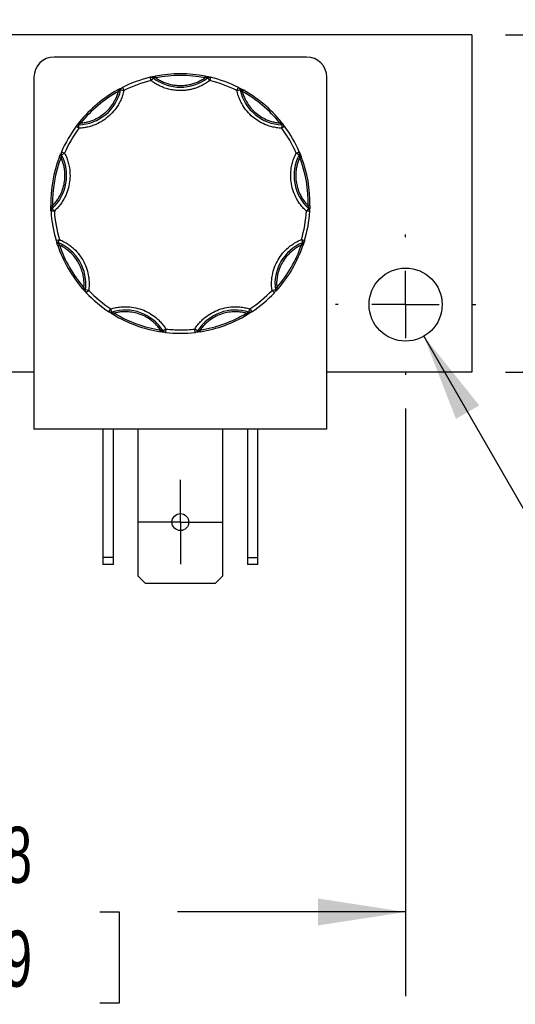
# Model space of a CAD drawing. Header units: inches. Extents: x 0.5 to 21.5, y 0.5 to 16.5.
# Tile 8 of 15: x 5.6 to 7, y 12 to 14.9. Entities that reach past the tile are written whole.
import ezdxf

# ---------------------------------------------------------------- set-up
doc = ezdxf.new("R2010")
doc.units = ezdxf.units.IN
doc.header["$LTSCALE"] = 2
doc.header["$MEASUREMENT"] = 0
doc.linetypes.add('SLD-Center', pattern=[0.75, 0.6, -0.05, 0.05, -0.05])
doc.linetypes.add('SLD-Solid', pattern=[0])
doc.layers.add('CENTER', color=40, linetype='SLD-Center')
doc.layers.add('DIMENSIONS', color=140, linetype='SLD-Solid', lineweight=25)
doc.styles.add('SLDTEXTSTYLE0', font='TXT', dxfattribs={"width": 0.7})
doc.dimstyles.new('SLDDIMSTYLE1', dxfattribs={"dimtxt": 0.169922, "dimasz": 0.26, "dimexe": 0, "dimexo": 0.0625, "dimgap": 0.04248, "dimtad": 0, "dimtih": 1, "dimtoh": 1, "dimrnd": 1e-09, "dimzin": 12, "dimdsep": 46, "dimtxsty": 'SLDTEXTSTYLE0', "dimsah": 1, "dimcen": 0.09, "dimadec": 0, "dimazin": 3, "dimtfac": 1, "dimtofl": 0, "dimtmove": 0, "dimatfit": 3, "dimfxl": 0, "dimfrac": 2, "dimtolj": 1, "dimtzin": 12, "dimarcsym": 0})
doc.dimstyles.new('SLDDIMSTYLE7', dxfattribs={"dimtxt": 0.169922, "dimasz": 0.26, "dimexe": 0, "dimexo": 0.0625, "dimgap": 0.04248, "dimtad": 0, "dimtih": 1, "dimtoh": 1, "dimrnd": 1e-09, "dimdsep": 46, "dimtxsty": 'SLDTEXTSTYLE0', "dimsah": 1, "dimcen": 0, "dimadec": 0, "dimazin": 2, "dimtfac": 1, "dimtofl": 0, "dimtmove": 0, "dimatfit": 3, "dimfxl": 0, "dimfrac": 2, "dimtolj": 1, "dimtzin": 12, "dimarcsym": 0})
doc.dimstyles.new('SLDDIMSTYLE8', dxfattribs={"dimtxt": 0.169922, "dimasz": 0.26, "dimexe": 0, "dimexo": 0.0625, "dimgap": 0.04248, "dimtad": 0, "dimtih": 1, "dimtoh": 1, "dimrnd": 1e-09, "dimzin": 4, "dimdsep": 46, "dimtxsty": 'SLDTEXTSTYLE0', "dimsah": 1, "dimcen": 0.09, "dimadec": 0, "dimazin": 1, "dimtfac": 1, "dimtofl": 0, "dimtmove": 0, "dimatfit": 3, "dimfxl": 0, "dimfrac": 2, "dimtolj": 1, "dimtzin": 12, "dimarcsym": 0})

# ---------------------------------------------------------------- blocks, each defined once
blk = doc.blocks.new('_D_10')
at = {"layer": 'DIMENSIONS'}
for p, q in [((4.4218, 13.7286), (4.4218, 11.9849)), ((6.7018, 13.7286), (6.7018, 11.9849)), ((4.4218, 12.2349), (5.0584, 12.2349)), ((5.2887, 12.2349), (5.2317, 12.2349)), ((5.2317, 12.2349), (5.2317, 11.9648)), ((5.7937, 12.2349), (5.8507, 12.2349)), ((5.8507, 12.2349), (5.8507, 11.9648)), ((6.7018, 12.2349), (6.0239, 12.2349)), ((5.2317, 11.9648), (5.2887, 11.9648)), ((5.8507, 11.9648), (5.7937, 11.9648))]:
    blk.add_line(p, q, dxfattribs=at)
for points in [[(4.4218, 12.2349), (4.6818, 12.1949), (4.6818, 12.2749)], [(6.7018, 12.2349), (6.4418, 12.2749), (6.4418, 12.1949)]]:
    blk.add_solid(points, dxfattribs=at)
at = {"layer": 'DIMENSIONS', "char_height": 0.16667, "attachment_point": 1, "style": 'SLDTEXTSTYLE0'}
for s, insert in [('2.28', (5.2887, 12.4878)), ('57.9', (5.2887, 12.1797))]:
    blk.add_mtext(s, dxfattribs=dict(at, insert=insert))
blk = doc.blocks.new('_D_12')
at = {"layer": 'DIMENSIONS'}
for p, q in [((6.756, 13.9432), (7.3849, 12.8539)), ((8.262, 13.1007), (8.205, 13.1007)), ((8.205, 13.1007), (8.205, 12.8306)), ((8.6256, 13.1007), (8.6827, 13.1007)), ((8.6827, 13.1007), (8.6827, 12.8306)), ((7.3849, 12.8539), (7.8224, 12.8539)), ((8.205, 12.8306), (8.262, 12.8306)), ((8.6827, 12.8306), (8.6256, 12.8306))]:
    blk.add_line(p, q, dxfattribs=at)
blk.add_solid([(6.756, 13.9432), (6.8514, 13.698), (6.9207, 13.738)], dxfattribs=at)
at = {"layer": 'DIMENSIONS', "char_height": 0.16667, "attachment_point": 1, "style": 'SLDTEXTSTYLE0'}
for s, insert in [('%%c', (8.0631, 13.3536)), ('0.22', (8.3196, 13.3536)), ('5.5', (8.262, 13.0455)), ('THRU X2', (7.9474, 12.7374))]:
    blk.add_mtext(s, dxfattribs=dict(at, insert=insert))
blk = doc.blocks.new('_D_13')
at = {"layer": 'DIMENSIONS'}
for p, q in [((8.3703, 15.2935), (7.8703, 15.2935)), ((7.8703, 15.2935), (7.8703, 14.8371)), ((8.6767, 15.2935), (8.6196, 15.2935)), ((8.6196, 15.2935), (8.6196, 15.0234)), ((9.1816, 15.2935), (9.2387, 15.2935)), ((9.2387, 15.2935), (9.2387, 15.0234)), ((8.6196, 15.0234), (8.6767, 15.0234)), ((9.2387, 15.0234), (9.1816, 15.0234)), ((6.9988, 14.8371), (8.1203, 14.8371)), ((7.8703, 14.8371), (7.8703, 13.8371)), ((6.9988, 13.8371), (8.1203, 13.8371))]:
    blk.add_line(p, q, dxfattribs=at)
for points in [[(7.8703, 14.8371), (7.8303, 14.5771), (7.9103, 14.5771)], [(7.8703, 13.8371), (7.9103, 14.0971), (7.8303, 14.0971)]]:
    blk.add_solid(points, dxfattribs=at)
at = {"layer": 'DIMENSIONS', "char_height": 0.16667, "attachment_point": 1, "style": 'SLDTEXTSTYLE0'}
for s, insert in [('1.00', (8.6767, 15.5464)), ('25.4', (8.6767, 15.2383))]:
    blk.add_mtext(s, dxfattribs=dict(at, insert=insert))
blk = doc.blocks.new('SW_CENTERMARKSYMBOL_3')
at = {"layer": 'CENTER', "color": 0}
for p, q in [((0, 0.1), (0, 0.125)), ((0, 0), (0, 0.1)), ((-0.1, 0), (-0.125, 0)), ((0, 0), (-0.1, 0)), ((0, 0), (0, -0.1)), ((0, 0), (0.1, 0)), ((0.1, 0), (0.125, 0)), ((0, -0.1), (0, -0.125))]:
    blk.add_line(p, q, dxfattribs=at)
blk = doc.blocks.new('SW_CENTERMARKSYMBOL_5')
at = {"layer": 'CENTER', "color": 0}
for p, q in [((0, 0.2), (0, 0.2085)), ((0, 0), (0, 0.1)), ((-0.2, 0), (-0.2085, 0)), ((0, 0), (-0.1, 0)), ((0, 0), (0, -0.1)), ((0, 0), (0.1, 0)), ((0.2, 0), (0.2085, 0)), ((0, -0.2), (0, -0.2085))]:
    blk.add_line(p, q, dxfattribs=at)

msp = doc.modelspace()

# ---------------------------------------------------------------- linework, layer by layer
for p, q in [((6.8988, 14.8371), (4.2218, 14.8371)), ((6.8988, 14.8371), (6.8988, 13.8371)), ((6.4078, 14.7718), (5.6578, 14.7718)), ((5.5978, 14.7118), (5.5978, 13.6678)), ((5.9457, 14.7019), (5.9434, 14.7116)), ((5.9518, 14.7098), (5.9457, 14.7019)), ((5.9527, 14.7109), (5.9518, 14.7098)), ((5.9589, 14.715), (5.9599, 14.7101)), ((6.1058, 14.7101), (6.1067, 14.715)), ((6.1138, 14.7098), (6.1129, 14.7109)), ((6.1138, 14.7098), (6.1199, 14.7019)), ((6.1223, 14.7116), (6.1199, 14.7019)), ((6.4678, 13.6678), (6.4678, 14.7118)), ((5.8466, 14.6741), (5.849, 14.6697)), ((5.8553, 14.6747), (5.8539, 14.675)), ((5.8553, 14.6747), (5.8651, 14.6726)), ((5.8606, 14.6815), (5.8651, 14.6726)), ((6.2005, 14.6725), (6.205, 14.6815)), ((6.2005, 14.6725), (6.2103, 14.6746)), ((6.2117, 14.675), (6.2103, 14.6746)), ((6.2191, 14.6741), (6.2166, 14.6697)), ((5.7333, 14.5791), (5.7372, 14.576)), ((6.3323, 14.579), (6.3284, 14.5759)), ((5.7316, 14.5606), (5.7236, 14.5665)), ((5.7311, 14.572), (5.7312, 14.5706)), ((5.7316, 14.5606), (5.7312, 14.5706)), ((6.3344, 14.5705), (6.334, 14.5605)), ((6.342, 14.5665), (6.334, 14.5605)), ((6.3344, 14.5705), (6.3344, 14.5719)), ((5.6735, 14.4756), (5.6782, 14.4738)), ((5.6799, 14.4817), (5.6786, 14.481)), ((5.6795, 14.4903), (5.6887, 14.4863)), ((5.6799, 14.4817), (5.6887, 14.4863)), ((6.3768, 14.4862), (6.386, 14.4902)), ((6.3768, 14.4862), (6.3857, 14.4816)), ((6.387, 14.4809), (6.3857, 14.4816)), ((6.392, 14.4755), (6.3874, 14.4737)), ((5.6478, 14.33), (5.6528, 14.3301)), ((5.6507, 14.3232), (5.6517, 14.3221)), ((5.6584, 14.3147), (5.6517, 14.3221)), ((6.4138, 14.322), (6.4071, 14.3146)), ((6.4177, 14.3299), (6.4127, 14.33)), ((6.4138, 14.322), (6.4148, 14.3231)), ((5.6584, 14.3147), (5.6485, 14.3141)), ((6.4171, 14.314), (6.4071, 14.3146)), ((5.6637, 14.2274), (5.6733, 14.2303)), ((5.6695, 14.221), (5.6733, 14.2303)), ((6.3922, 14.2302), (6.4018, 14.2273)), ((6.3922, 14.2302), (6.396, 14.2209)), ((5.6686, 14.2123), (5.6733, 14.2139)), ((5.6695, 14.221), (5.669, 14.2197)), ((6.3969, 14.2122), (6.3922, 14.2138)), ((6.3965, 14.2196), (6.396, 14.2209)), ((5.7425, 14.0842), (5.7462, 14.0875)), ((6.323, 14.0842), (6.3192, 14.0875)), ((5.7491, 14.0809), (5.7505, 14.0807)), ((5.7604, 14.0793), (5.7505, 14.0807)), ((5.7604, 14.0793), (5.7532, 14.0725)), ((6.315, 14.0806), (6.305, 14.0793)), ((6.3123, 14.0724), (6.305, 14.0793)), ((6.315, 14.0806), (6.3164, 14.0808)), ((5.8206, 14.0159), (5.8261, 14.0242)), ((5.8291, 14.0147), (5.8261, 14.0242)), ((6.2363, 14.0146), (6.2393, 14.0242)), ((6.2393, 14.0242), (6.2449, 14.0158)), ((5.8291, 14.0147), (5.8296, 14.0133)), ((5.834, 14.0074), (5.8366, 14.0117)), ((6.2314, 14.0073), (6.2288, 14.0116)), ((6.2359, 14.0133), (6.2363, 14.0146)), ((5.9729, 13.9568), (5.9737, 13.9617)), ((5.9802, 13.9585), (5.9814, 13.9592)), ((5.9898, 13.9646), (5.9814, 13.9592)), ((5.9898, 13.9646), (5.9887, 13.9547)), ((6.0767, 13.9546), (6.0756, 13.9646)), ((6.084, 13.9592), (6.0756, 13.9646)), ((6.084, 13.9592), (6.0853, 13.9585)), ((6.0925, 13.9568), (6.0917, 13.9617)), ((5.5978, 13.8371), (5.5228, 13.8371)), ((6.8988, 13.8371), (6.4678, 13.8371)), ((6.4678, 13.6678), (5.5978, 13.6678)), ((5.8028, 13.6678), (5.8028, 13.287)), ((5.8338, 13.287), (5.8338, 13.6678)), ((5.9078, 13.231), (5.9078, 13.6678)), ((6.1578, 13.6678), (6.1578, 13.231)), ((6.2318, 13.6678), (6.2318, 13.287)), ((6.2628, 13.287), (6.2628, 13.6678)), ((5.8338, 13.287), (5.8028, 13.287)), ((5.8028, 13.287), (5.8028, 13.2658)), ((5.8338, 13.2658), (5.8028, 13.2658)), ((5.8338, 13.2658), (5.8338, 13.287)), ((6.2318, 13.287), (6.2628, 13.287)), ((6.2318, 13.287), (6.2318, 13.2658)), ((6.2628, 13.2658), (6.2318, 13.2658)), ((6.2628, 13.2658), (6.2628, 13.287)), ((5.929, 13.2098), (5.9078, 13.231)), ((6.1366, 13.2098), (5.929, 13.2098)), ((6.1578, 13.231), (6.1366, 13.2098))]:
    msp.add_line(p, q)
for centre, radius in [((6.7018, 14.0371), 0.1085), ((6.0328, 13.3918), 0.025)]:
    msp.add_circle(centre, radius)
for centre, radius, start, end in [((5.6578, 14.7118), 0.06, 90, 180), ((6.4078, 14.7118), 0.06, 0, 90), ((6.0328, 14.3371), 0.385, 103.4282, 116.5587), ((5.9457, 14.7019), 0.01, 89.9935, 103.4282), ((5.9457, 14.7019), 0.01, 52.3016, 89.9935), ((5.9496, 14.7097), 0.00332, 22.0762, 93.1049), ((6.0328, 14.8146), 0.1325, 232.3016, 307.6853), ((6.0328, 14.3371), 0.385, 78.9254, 101.0615), ((6.116, 14.7097), 0.00332, 86.882, 157.9108), ((6.1199, 14.7019), 0.01, 89.9935, 127.6853), ((6.1199, 14.7019), 0.01, 76.5587, 89.9935), ((6.0328, 14.3371), 0.385, 63.4282, 76.5587), ((5.7259, 14.7029), 0.1325, 272.3016, 347.6853), ((6.0328, 14.3371), 0.385, 118.9254, 141.0615), ((5.8571, 14.676), 0.00332, 126.882, 197.9108), ((5.8651, 14.6726), 0.01, 116.5587, 167.6853), ((6.2005, 14.6725), 0.01, 12.3016, 63.4282), ((6.3397, 14.7029), 0.1325, 192.3016, 267.6853), ((6.2085, 14.676), 0.00332, 342.0762, 53.1049), ((6.0328, 14.3371), 0.385, 38.9254, 61.0615), ((6.0328, 14.3371), 0.385, 143.4282, 156.5587), ((5.7316, 14.5606), 0.01, 92.3016, 143.4282), ((5.7296, 14.5691), 0.00332, 62.0762, 133.1049), ((6.336, 14.569), 0.00332, 46.882, 117.9108), ((6.334, 14.5605), 0.01, 36.5587, 87.6853), ((6.0328, 14.3371), 0.385, 23.4282, 36.5587), ((6.0328, 14.3371), 0.385, 158.9254, 181.0615), ((5.5625, 14.4201), 0.1325, 312.3016, 27.6853), ((5.6803, 14.4838), 0.00332, 166.882, 237.9108), ((5.6887, 14.4863), 0.01, 156.5587, 207.6853), ((6.503, 14.42), 0.1325, 152.3016, 227.6853), ((6.3768, 14.4862), 0.01, 332.3016, 23.4282), ((6.3852, 14.4837), 0.00332, 302.0762, 13.1049), ((6.0328, 14.3371), 0.385, 358.9254, 21.0615), ((5.6514, 14.3199), 0.00332, 102.0762, 173.1049), ((5.6584, 14.3147), 0.01, 132.3016, 183.4282), ((6.4071, 14.3146), 0.01, 356.5587, 47.6853), ((6.4141, 14.3198), 0.00332, 6.882, 77.9108), ((6.0328, 14.3371), 0.385, 183.4282, 196.5587), ((6.0328, 14.3371), 0.385, 343.4282, 356.5587), ((5.6733, 14.2303), 0.01, 196.5587, 247.6853), ((5.6685, 14.223), 0.00332, 206.882, 277.9108), ((6.0328, 14.3371), 0.385, 198.9254, 221.0615), ((5.6192, 14.0984), 0.1325, 352.3016, 67.6853), ((6.4463, 14.0983), 0.1325, 112.3016, 187.6853), ((6.0328, 14.3371), 0.385, 318.9254, 341.0615), ((6.3922, 14.2302), 0.01, 292.3016, 343.4282), ((6.397, 14.2229), 0.00332, 262.0762, 333.1049), ((5.7517, 14.0788), 0.00332, 142.0762, 213.1049), ((5.7604, 14.0793), 0.01, 172.3016, 223.4282), ((6.0328, 14.3371), 0.385, 223.4282, 236.5587), ((6.0328, 14.3371), 0.385, 303.4282, 316.5587), ((6.305, 14.0793), 0.01, 316.5587, 7.6853), ((6.3138, 14.0788), 0.00332, 326.882, 37.9108), ((5.8261, 14.0242), 0.01, 236.5587, 269.9935), ((5.8271, 14.0155), 0.00332, 246.882, 317.9108), ((5.8261, 14.0242), 0.01, 269.9935, 287.6853), ((5.8694, 13.8884), 0.1325, 32.3016, 107.6853), ((6.0328, 14.3371), 0.385, 238.9254, 261.0615), ((6.196, 13.8884), 0.1325, 72.3016, 147.6853), ((6.0328, 14.3371), 0.385, 278.9254, 301.0615), ((6.2383, 14.0155), 0.00332, 222.0762, 293.1049), ((6.2393, 14.0242), 0.01, 252.3016, 269.9935), ((6.2393, 14.0242), 0.01, 269.9935, 303.4282), ((5.9835, 13.9586), 0.00332, 182.0762, 253.1049), ((5.9898, 13.9646), 0.01, 212.3016, 263.4282), ((6.0328, 14.3371), 0.385, 263.4282, 276.5587), ((6.0756, 13.9646), 0.01, 276.5587, 327.6853), ((6.082, 13.9586), 0.00332, 286.882, 357.9108)]:
    msp.add_arc(centre, radius, start, end)
for points in [[(5.9457, 14.7019), (5.9178, 14.6952), (5.8907, 14.6854), (5.8651, 14.6726)], [(5.9599, 14.7101), (5.9572, 14.7104), (5.9546, 14.7107), (5.9527, 14.7109)], [(6.1058, 14.7101), (6.0576, 14.7195), (6.008, 14.7195), (5.9599, 14.7101)], [(6.1129, 14.7109), (6.111, 14.7107), (6.1084, 14.7104), (6.1058, 14.7101)], [(6.2005, 14.6725), (6.1749, 14.6853), (6.1478, 14.6952), (6.1199, 14.7019)], [(5.849, 14.6697), (5.806, 14.646), (5.768, 14.6141), (5.7372, 14.576)], [(5.8539, 14.675), (5.8525, 14.6736), (5.8508, 14.6717), (5.849, 14.6697)], [(6.2166, 14.6697), (6.2148, 14.6716), (6.2131, 14.6735), (6.2117, 14.675)], [(6.3284, 14.5759), (6.2975, 14.6141), (6.2596, 14.6459), (6.2166, 14.6697)], [(5.7316, 14.5606), (5.7145, 14.5375), (5.7001, 14.5126), (5.6887, 14.4863)], [(5.7372, 14.576), (5.735, 14.5745), (5.7328, 14.5731), (5.7311, 14.572)], [(6.3344, 14.5719), (6.3328, 14.573), (6.3306, 14.5745), (6.3284, 14.5759)], [(6.3768, 14.4862), (6.3654, 14.5125), (6.3511, 14.5375), (6.334, 14.5605)], [(5.6782, 14.4738), (5.6605, 14.428), (5.6519, 14.3792), (5.6528, 14.3301)], [(5.6786, 14.481), (5.6784, 14.479), (5.6783, 14.4764), (5.6782, 14.4738)], [(6.3874, 14.4737), (6.3873, 14.4763), (6.3871, 14.4789), (6.387, 14.4809)], [(6.4127, 14.33), (6.4136, 14.3791), (6.405, 14.4279), (6.3874, 14.4737)], [(5.6528, 14.3301), (5.652, 14.3276), (5.6513, 14.3251), (5.6507, 14.3232)], [(6.4148, 14.3231), (6.4142, 14.325), (6.4135, 14.3275), (6.4127, 14.33)], [(5.6584, 14.3147), (5.6602, 14.2861), (5.6651, 14.2577), (5.6733, 14.2303)], [(6.3922, 14.2302), (6.4004, 14.2577), (6.4054, 14.286), (6.4071, 14.3146)], [(5.669, 14.2197), (5.6701, 14.2181), (5.6717, 14.216), (5.6733, 14.2139)], [(5.6733, 14.2139), (5.6892, 14.1674), (5.714, 14.1245), (5.7462, 14.0875)], [(6.3192, 14.0875), (6.3515, 14.1245), (6.3763, 14.1674), (6.3922, 14.2138)], [(6.3922, 14.2138), (6.3938, 14.2159), (6.3954, 14.218), (6.3965, 14.2196)], [(5.7462, 14.0875), (5.7473, 14.0851), (5.7483, 14.0827), (5.7491, 14.0809)], [(6.3164, 14.0808), (6.3172, 14.0826), (6.3182, 14.085), (6.3192, 14.0875)], [(5.7604, 14.0793), (5.7801, 14.0585), (5.8022, 14.04), (5.8261, 14.0242)], [(6.2393, 14.0242), (6.2633, 14.04), (6.2853, 14.0585), (6.305, 14.0793)], [(5.8296, 14.0133), (5.8286, 14.0134), (5.8274, 14.0135), (5.8261, 14.0137)], [(5.8296, 14.0133), (5.8315, 14.0128), (5.834, 14.0122), (5.8366, 14.0117)], [(5.8366, 14.0117), (5.8787, 13.9863), (5.9252, 13.9694), (5.9737, 13.9617)], [(6.0917, 13.9617), (6.1402, 13.9693), (6.1868, 13.9863), (6.2288, 14.0116)], [(6.2288, 14.0116), (6.2314, 14.0122), (6.234, 14.0128), (6.2359, 14.0133)], [(6.2393, 14.0137), (6.2381, 14.0135), (6.2369, 14.0134), (6.2359, 14.0133)], [(5.9737, 13.9617), (5.9761, 13.9605), (5.9784, 13.9593), (5.9802, 13.9585)], [(5.9898, 13.9646), (6.0041, 13.963), (6.0184, 13.9621), (6.0327, 13.9621)], [(6.0327, 13.9621), (6.0471, 13.9621), (6.0614, 13.9629), (6.0756, 13.9646)], [(6.0853, 13.9585), (6.087, 13.9593), (6.0894, 13.9605), (6.0917, 13.9617)]]:
    msp.add_open_spline(points, degree=3)
for points, knots in [([(5.9434, 14.7116), (5.9439, 14.7117), (5.9448, 14.7119), (5.9462, 14.7123), (5.9477, 14.7126), (5.9489, 14.7129), (5.9494, 14.713)], [0, 0, 0, 0, 0.291242, 0.500217, 0.762096, 1, 1, 1, 1]), ([(6.0328, 14.6721), (6.0302, 14.6722), (6.025, 14.6722), (6.0172, 14.6729), (6.0095, 14.674), (6.0018, 14.6755), (5.9942, 14.6774), (5.9855, 14.6801), (5.9758, 14.6839), (5.9652, 14.689), (5.9551, 14.6949), (5.9488, 14.6995), (5.9457, 14.7019)], [0, 0, 0, 0, 0.083729, 0.166966, 0.249962, 0.332971, 0.416246, 0.500037, 0.625413, 0.749962, 0.87454, 1, 1, 1, 1]), ([(5.9462, 14.7118), (5.9468, 14.7118), (5.949, 14.7121), (5.9512, 14.7114), (5.9527, 14.7109)], [0, 0, 0, 0, 0.286564, 1, 1, 1, 1]), ([(5.9494, 14.713), (5.9499, 14.7131), (5.951, 14.7133), (5.9528, 14.7137), (5.9547, 14.7141), (5.9567, 14.7145), (5.9582, 14.7148), (5.9589, 14.715)], [0, 0, 0, 0, 0.188808, 0.379511, 0.575987, 0.781785, 1, 1, 1, 1]), ([(5.9599, 14.7101), (5.9617, 14.7089), (5.9652, 14.7064), (5.9708, 14.7032), (5.9765, 14.7002), (5.9824, 14.6975), (5.9884, 14.6951), (5.9966, 14.6922), (6.007, 14.6895), (6.0199, 14.6875), (6.0285, 14.6873), (6.0328, 14.6871)], [0, 0, 0, 0, 0.083669, 0.16692, 0.249971, 0.333036, 0.416334, 0.500079, 0.666948, 0.833009, 1, 1, 1, 1]), ([(6.0328, 14.6871), (6.035, 14.6872), (6.0393, 14.6872), (6.0457, 14.6877), (6.0522, 14.6885), (6.0585, 14.6897), (6.0648, 14.6911), (6.0731, 14.6935), (6.0833, 14.6973), (6.0949, 14.7029), (6.1021, 14.7077), (6.1058, 14.7101)], [0, 0, 0, 0, 0.083669, 0.16692, 0.249971, 0.333036, 0.416334, 0.500079, 0.666948, 0.833009, 1, 1, 1, 1]), ([(6.1199, 14.7019), (6.1178, 14.7003), (6.1137, 14.6972), (6.1071, 14.6929), (6.1003, 14.689), (6.0934, 14.6855), (6.0862, 14.6824), (6.0776, 14.6792), (6.0676, 14.6763), (6.0562, 14.6739), (6.0445, 14.6724), (6.0367, 14.6722), (6.0328, 14.6721)], [0, 0, 0, 0, 0.0837287, 0.1669656, 0.249962, 0.332971, 0.4162458, 0.5000372, 0.6254126, 0.749962, 0.8745399, 1, 1, 1, 1]), ([(6.1067, 14.715), (6.1076, 14.7148), (6.1094, 14.7144), (6.1119, 14.7139), (6.1142, 14.7134), (6.1155, 14.7131), (6.1162, 14.713)], [0, 0, 0, 0, 0.270747, 0.52324, 0.763872, 1, 1, 1, 1]), ([(6.1129, 14.7109), (6.1145, 14.7114), (6.1166, 14.712), (6.1188, 14.7118), (6.1194, 14.7118)], [0, 0, 0, 0, 0.713331, 1, 1, 1, 1]), ([(6.1162, 14.713), (6.1168, 14.7129), (6.1179, 14.7126), (6.1194, 14.7123), (6.1208, 14.7119), (6.1217, 14.7117), (6.1223, 14.7116)], [0, 0, 0, 0, 0.2361294, 0.4989929, 0.7125421, 1, 1, 1, 1]), ([(5.8651, 14.6726), (5.8645, 14.6701), (5.8634, 14.6651), (5.8611, 14.6579), (5.8586, 14.6508), (5.8556, 14.6438), (5.8523, 14.637), (5.8459, 14.6255), (5.8351, 14.6103), (5.8179, 14.5933), (5.7982, 14.5793), (5.779, 14.5702), (5.7617, 14.5647), (5.7468, 14.5616), (5.7367, 14.5609), (5.7316, 14.5606)], [0, 0, 0, 0, 0.040712, 0.081199, 0.121575, 0.161957, 0.202462, 0.243205, 0.371568, 0.500042, 0.628406, 0.75688, 0.838051, 0.918781, 1, 1, 1, 1]), ([(5.7372, 14.576), (5.7393, 14.5762), (5.7435, 14.5766), (5.7497, 14.5776), (5.7559, 14.579), (5.762, 14.5806), (5.768, 14.5825), (5.7781, 14.5864), (5.7919, 14.5933), (5.8081, 14.6049), (5.8224, 14.6188), (5.8328, 14.6329), (5.8402, 14.646), (5.8453, 14.6576), (5.8478, 14.6657), (5.849, 14.6697)], [0, 0, 0, 0, 0.040848, 0.081503, 0.122064, 0.162633, 0.203311, 0.244196, 0.372048, 0.500037, 0.627888, 0.755877, 0.837356, 0.918461, 1, 1, 1, 1]), ([(5.8466, 14.6741), (5.8474, 14.6745), (5.8489, 14.6754), (5.8512, 14.6766), (5.8533, 14.6777), (5.8545, 14.6784), (5.8551, 14.6787)], [0, 0, 0, 0, 0.270747, 0.52324, 0.763872, 1, 1, 1, 1]), ([(6.334, 14.5605), (6.3314, 14.5606), (6.3264, 14.5609), (6.3188, 14.5618), (6.3114, 14.5631), (6.304, 14.5649), (6.2967, 14.567), (6.2843, 14.5713), (6.2674, 14.5793), (6.2477, 14.5932), (6.2305, 14.6102), (6.2182, 14.6275), (6.2098, 14.6436), (6.2042, 14.6578), (6.2017, 14.6676), (6.2005, 14.6725)], [0, 0, 0, 0, 0.040712, 0.081199, 0.121575, 0.161957, 0.202462, 0.243205, 0.371568, 0.500042, 0.628406, 0.75688, 0.838051, 0.918781, 1, 1, 1, 1]), ([(6.205, 14.6815), (6.2055, 14.6812), (6.2063, 14.6808), (6.2076, 14.6801), (6.2089, 14.6795), (6.21, 14.6789), (6.2105, 14.6786)], [0, 0, 0, 0, 0.291242, 0.500217, 0.762096, 1, 1, 1, 1]), ([(6.2105, 14.6786), (6.211, 14.6784), (6.2119, 14.6779), (6.2135, 14.677), (6.2153, 14.6761), (6.2171, 14.6751), (6.2184, 14.6744), (6.2191, 14.6741)], [0, 0, 0, 0, 0.188808, 0.379511, 0.575987, 0.781785, 1, 1, 1, 1]), ([(6.2166, 14.6697), (6.2172, 14.6676), (6.2184, 14.6636), (6.2205, 14.6576), (6.2229, 14.6518), (6.2255, 14.6461), (6.2285, 14.6405), (6.234, 14.6312), (6.2432, 14.6188), (6.2574, 14.6048), (6.2736, 14.5932), (6.2893, 14.5854), (6.3035, 14.5804), (6.3158, 14.5774), (6.3242, 14.5764), (6.3284, 14.5759)], [0, 0, 0, 0, 0.040848, 0.081503, 0.122064, 0.162633, 0.203311, 0.244196, 0.372048, 0.500037, 0.627888, 0.755877, 0.837356, 0.918461, 1, 1, 1, 1]), ([(5.7273, 14.5715), (5.7276, 14.5719), (5.7283, 14.5728), (5.7294, 14.5742), (5.7306, 14.5757), (5.7319, 14.5774), (5.7328, 14.5785), (5.7333, 14.5791)], [0, 0, 0, 0, 0.188808, 0.379511, 0.575987, 0.781785, 1, 1, 1, 1]), ([(6.3323, 14.579), (6.3329, 14.5783), (6.334, 14.5769), (6.3356, 14.5749), (6.337, 14.573), (6.3379, 14.572), (6.3383, 14.5714)], [0, 0, 0, 0, 0.270747, 0.52324, 0.763872, 1, 1, 1, 1]), ([(5.7236, 14.5665), (5.7239, 14.567), (5.7244, 14.5677), (5.7253, 14.5689), (5.7262, 14.5701), (5.727, 14.571), (5.7273, 14.5715)], [0, 0, 0, 0, 0.291242, 0.500217, 0.762096, 1, 1, 1, 1]), ([(5.6528, 14.3301), (5.6543, 14.3316), (5.6572, 14.3346), (5.6613, 14.3394), (5.6652, 14.3444), (5.6688, 14.3496), (5.6722, 14.3549), (5.6775, 14.3644), (5.6836, 14.3785), (5.6886, 14.3978), (5.6905, 14.4177), (5.6895, 14.4352), (5.6867, 14.45), (5.6832, 14.4622), (5.6799, 14.4699), (5.6782, 14.4738)], [0, 0, 0, 0, 0.040848, 0.081503, 0.122064, 0.162633, 0.203311, 0.244196, 0.372048, 0.500037, 0.627888, 0.755877, 0.837356, 0.918461, 1, 1, 1, 1]), ([(5.6887, 14.4863), (5.6899, 14.484), (5.6922, 14.4795), (5.6951, 14.4725), (5.6977, 14.4654), (5.6999, 14.4582), (5.7018, 14.4508), (5.7042, 14.4379), (5.7057, 14.4193), (5.7035, 14.3952), (5.6974, 14.3718), (5.6885, 14.3526), (5.6788, 14.3372), (5.6694, 14.3253), (5.6621, 14.3182), (5.6584, 14.3147)], [0, 0, 0, 0, 0.040712, 0.081199, 0.121575, 0.161957, 0.202462, 0.243205, 0.371568, 0.500042, 0.628406, 0.75688, 0.838051, 0.918781, 1, 1, 1, 1]), ([(5.6735, 14.4756), (5.6739, 14.4764), (5.6745, 14.4781), (5.6755, 14.4805), (5.6763, 14.4827), (5.6769, 14.4839), (5.6771, 14.4846)], [0, 0, 0, 0, 0.270747, 0.52324, 0.763872, 1, 1, 1, 1]), ([(6.4071, 14.3146), (6.4052, 14.3164), (6.4015, 14.3198), (6.3964, 14.3254), (6.3915, 14.3312), (6.3869, 14.3372), (6.3827, 14.3435), (6.376, 14.3548), (6.3682, 14.3718), (6.362, 14.3951), (6.3598, 14.4192), (6.3615, 14.4404), (6.3654, 14.4581), (6.3702, 14.4726), (6.3746, 14.4817), (6.3768, 14.4862)], [0, 0, 0, 0, 0.040712, 0.081199, 0.121575, 0.161957, 0.202462, 0.243205, 0.371568, 0.500042, 0.628406, 0.75688, 0.838051, 0.918781, 1, 1, 1, 1]), ([(6.3874, 14.4737), (6.3865, 14.4718), (6.3848, 14.4679), (6.3826, 14.462), (6.3806, 14.456), (6.379, 14.4499), (6.3777, 14.4437), (6.3759, 14.433), (6.375, 14.4176), (6.377, 14.3978), (6.3819, 14.3785), (6.3889, 14.3624), (6.3966, 14.3494), (6.404, 14.3392), (6.4098, 14.3331), (6.4127, 14.33)], [0, 0, 0, 0, 0.040848, 0.081503, 0.122064, 0.162633, 0.203311, 0.244196, 0.372048, 0.500037, 0.627888, 0.755877, 0.837356, 0.918461, 1, 1, 1, 1]), ([(6.386, 14.4902), (6.3862, 14.4897), (6.3866, 14.4889), (6.3872, 14.4875), (6.3878, 14.4861), (6.3882, 14.485), (6.3885, 14.4845)], [0, 0, 0, 0, 0.2912416, 0.5002174, 0.7620959, 1, 1, 1, 1]), ([(6.3885, 14.4845), (6.3887, 14.484), (6.3891, 14.483), (6.3897, 14.4813), (6.3905, 14.4795), (6.3912, 14.4775), (6.3918, 14.4762), (6.392, 14.4755)], [0, 0, 0, 0, 0.188808, 0.379511, 0.575987, 0.781785, 1, 1, 1, 1]), ([(5.6481, 14.3203), (5.6481, 14.3209), (5.6481, 14.3219), (5.648, 14.3237), (5.6479, 14.3257), (5.6479, 14.3278), (5.6478, 14.3292), (5.6478, 14.33)], [0, 0, 0, 0, 0.188808, 0.379511, 0.575987, 0.781785, 1, 1, 1, 1]), ([(5.6485, 14.3141), (5.6484, 14.3146), (5.6484, 14.3156), (5.6483, 14.317), (5.6482, 14.3185), (5.6482, 14.3197), (5.6481, 14.3203)], [0, 0, 0, 0, 0.2912416, 0.5002174, 0.7620959, 1, 1, 1, 1]), ([(6.4177, 14.3299), (6.4177, 14.329), (6.4176, 14.3272), (6.4176, 14.3246), (6.4175, 14.3223), (6.4174, 14.3209), (6.4174, 14.3202)], [0, 0, 0, 0, 0.270747, 0.52324, 0.763872, 1, 1, 1, 1]), ([(5.6733, 14.2303), (5.6757, 14.2293), (5.6803, 14.2273), (5.6871, 14.2238), (5.6937, 14.22), (5.7, 14.2159), (5.7061, 14.2114), (5.7163, 14.2032), (5.7294, 14.1899), (5.7432, 14.17), (5.7535, 14.1481), (5.7591, 14.1277), (5.7615, 14.1097), (5.762, 14.0945), (5.761, 14.0844), (5.7604, 14.0793)], [0, 0, 0, 0, 0.040712, 0.081199, 0.121575, 0.161957, 0.202462, 0.243205, 0.371568, 0.500042, 0.628406, 0.75688, 0.838051, 0.918781, 1, 1, 1, 1]), ([(6.305, 14.0793), (6.3047, 14.0818), (6.3041, 14.0868), (6.3037, 14.0944), (6.3037, 14.102), (6.3041, 14.1096), (6.3049, 14.1171), (6.307, 14.13), (6.312, 14.1481), (6.3223, 14.1699), (6.3361, 14.1898), (6.351, 14.2049), (6.3654, 14.216), (6.3783, 14.224), (6.3876, 14.2281), (6.3922, 14.2302)], [0, 0, 0, 0, 0.040712, 0.081199, 0.121575, 0.161957, 0.202462, 0.243205, 0.371568, 0.500042, 0.628406, 0.75688, 0.838051, 0.918781, 1, 1, 1, 1]), ([(5.6686, 14.2123), (5.6683, 14.2131), (5.6677, 14.2148), (5.6669, 14.2173), (5.6662, 14.2195), (5.6658, 14.2208), (5.6656, 14.2215)], [0, 0, 0, 0, 0.270747, 0.52324, 0.763872, 1, 1, 1, 1]), ([(5.7462, 14.0875), (5.7464, 14.0896), (5.7467, 14.0938), (5.7468, 14.1002), (5.7465, 14.1065), (5.746, 14.1127), (5.7451, 14.119), (5.7431, 14.1296), (5.7387, 14.1444), (5.7301, 14.1624), (5.7188, 14.1789), (5.7068, 14.1916), (5.6951, 14.2011), (5.6846, 14.2082), (5.6771, 14.212), (5.6733, 14.2139)], [0, 0, 0, 0, 0.040848, 0.081503, 0.122064, 0.162633, 0.203311, 0.244196, 0.372048, 0.500037, 0.627888, 0.755877, 0.837356, 0.918461, 1, 1, 1, 1]), ([(6.3922, 14.2138), (6.3903, 14.2129), (6.3865, 14.211), (6.381, 14.2079), (6.3757, 14.2046), (6.3705, 14.2009), (6.3655, 14.1971), (6.3573, 14.19), (6.3467, 14.1788), (6.3354, 14.1624), (6.3268, 14.1444), (6.3218, 14.1276), (6.3194, 14.1127), (6.3185, 14.1001), (6.319, 14.0917), (6.3192, 14.0875)], [0, 0, 0, 0, 0.040848, 0.081503, 0.122064, 0.162633, 0.203311, 0.244196, 0.372048, 0.500037, 0.627888, 0.755877, 0.837356, 0.918461, 1, 1, 1, 1]), ([(6.4, 14.2214), (6.3998, 14.2209), (6.3995, 14.2198), (6.3989, 14.2181), (6.3983, 14.2163), (6.3976, 14.2143), (6.3972, 14.2129), (6.3969, 14.2122)], [0, 0, 0, 0, 0.188808, 0.379511, 0.575987, 0.781785, 1, 1, 1, 1]), ([(6.4018, 14.2273), (6.4016, 14.2268), (6.4014, 14.2259), (6.4009, 14.2245), (6.4005, 14.2231), (6.4001, 14.2219), (6.4, 14.2214)], [0, 0, 0, 0, 0.2912416, 0.5002174, 0.7620959, 1, 1, 1, 1]), ([(5.7489, 14.077), (5.7486, 14.0774), (5.7478, 14.0782), (5.7466, 14.0795), (5.7453, 14.081), (5.7439, 14.0826), (5.743, 14.0837), (5.7425, 14.0842)], [0, 0, 0, 0, 0.188808, 0.379511, 0.575987, 0.781785, 1, 1, 1, 1]), ([(6.323, 14.0842), (6.3224, 14.0835), (6.3212, 14.0821), (6.3195, 14.0802), (6.3179, 14.0784), (6.317, 14.0774), (6.3165, 14.0769)], [0, 0, 0, 0, 0.270747, 0.52324, 0.763872, 1, 1, 1, 1]), ([(5.7532, 14.0725), (5.7528, 14.0729), (5.7522, 14.0735), (5.7512, 14.0746), (5.7501, 14.0757), (5.7493, 14.0766), (5.7489, 14.077)], [0, 0, 0, 0, 0.291242, 0.500217, 0.762096, 1, 1, 1, 1]), ([(5.8261, 14.0242), (5.8285, 14.0249), (5.8334, 14.0264), (5.8408, 14.0281), (5.8483, 14.0294), (5.8558, 14.0304), (5.8634, 14.0309), (5.8765, 14.0311), (5.8951, 14.0293), (5.9184, 14.023), (5.9403, 14.0129), (5.9578, 14.0008), (5.9712, 13.9885), (5.9813, 13.9772), (5.987, 13.9688), (5.9898, 13.9646)], [0, 0, 0, 0, 0.040712, 0.081199, 0.121575, 0.161957, 0.202462, 0.243205, 0.371568, 0.500042, 0.628406, 0.75688, 0.838051, 0.918781, 1, 1, 1, 1]), ([(6.0756, 13.9646), (6.077, 13.9667), (6.0798, 13.971), (6.0843, 13.977), (6.0892, 13.9828), (6.0944, 13.9884), (6.0998, 13.9936), (6.1097, 14.0022), (6.1251, 14.0128), (6.1471, 14.0229), (6.1704, 14.0293), (6.1915, 14.0313), (6.2097, 14.0305), (6.2247, 14.0283), (6.2345, 14.0256), (6.2393, 14.0242)], [0, 0, 0, 0, 0.040712, 0.081199, 0.121575, 0.161957, 0.202462, 0.243205, 0.371568, 0.500042, 0.628406, 0.75688, 0.838051, 0.918781, 1, 1, 1, 1]), ([(5.8258, 14.0125), (5.8253, 14.0128), (5.8243, 14.0134), (5.8231, 14.0143), (5.8218, 14.0151), (5.821, 14.0156), (5.8206, 14.0159)], [0, 0, 0, 0, 0.236129, 0.498993, 0.712542, 1, 1, 1, 1]), ([(5.834, 14.0074), (5.8332, 14.0079), (5.8317, 14.0088), (5.8295, 14.0101), (5.8275, 14.0114), (5.8264, 14.0121), (5.8258, 14.0125)], [0, 0, 0, 0, 0.270747, 0.52324, 0.763872, 1, 1, 1, 1]), ([(5.9737, 13.9617), (5.9725, 13.9635), (5.97, 13.9669), (5.966, 13.9717), (5.9618, 13.9764), (5.9573, 13.9809), (5.9526, 13.9851), (5.9442, 13.992), (5.9314, 14.0005), (5.9132, 14.0087), (5.894, 14.0141), (5.8766, 14.0161), (5.8615, 14.0159), (5.8489, 14.0146), (5.8407, 14.0126), (5.8366, 14.0117)], [0, 0, 0, 0, 0.040848, 0.081503, 0.122064, 0.162633, 0.203311, 0.244196, 0.372048, 0.500037, 0.627888, 0.755877, 0.837356, 0.918461, 1, 1, 1, 1]), ([(6.2288, 14.0116), (6.2268, 14.0121), (6.2227, 14.0132), (6.2165, 14.0143), (6.2102, 14.0152), (6.2039, 14.0157), (6.1976, 14.0159), (6.1868, 14.0158), (6.1715, 14.0141), (6.1523, 14.0087), (6.1341, 14.0005), (6.1195, 13.9908), (6.1081, 13.981), (6.0993, 13.9719), (6.0942, 13.9651), (6.0917, 13.9617)], [0, 0, 0, 0, 0.040848, 0.081503, 0.122064, 0.162633, 0.203311, 0.244196, 0.372048, 0.500037, 0.627888, 0.755877, 0.837356, 0.918461, 1, 1, 1, 1]), ([(6.2396, 14.0124), (6.2392, 14.0121), (6.2383, 14.0116), (6.2368, 14.0106), (6.2351, 14.0096), (6.2333, 14.0085), (6.2321, 14.0077), (6.2314, 14.0073)], [0, 0, 0, 0, 0.188808, 0.379511, 0.575987, 0.781785, 1, 1, 1, 1]), ([(6.2449, 14.0158), (6.2444, 14.0155), (6.2436, 14.015), (6.2424, 14.0142), (6.2411, 14.0134), (6.2401, 14.0127), (6.2396, 14.0124)], [0, 0, 0, 0, 0.291242, 0.500217, 0.762096, 1, 1, 1, 1]), ([(5.9825, 13.9554), (5.982, 13.9555), (5.9809, 13.9556), (5.9791, 13.9559), (5.9772, 13.9562), (5.9751, 13.9565), (5.9737, 13.9567), (5.9729, 13.9568)], [0, 0, 0, 0, 0.188808, 0.379511, 0.575987, 0.781785, 1, 1, 1, 1]), ([(5.9887, 13.9547), (5.9882, 13.9547), (5.9873, 13.9548), (5.9858, 13.955), (5.9843, 13.9552), (5.9831, 13.9553), (5.9825, 13.9554)], [0, 0, 0, 0, 0.291242, 0.500217, 0.762096, 1, 1, 1, 1]), ([(6.0925, 13.9568), (6.0916, 13.9566), (6.0898, 13.9564), (6.0873, 13.956), (6.0849, 13.9557), (6.0836, 13.9555), (6.0829, 13.9554)], [0, 0, 0, 0, 0.2707474, 0.5232404, 0.7638719, 1, 1, 1, 1])]:
    msp.add_open_spline(points, degree=3, knots=knots)

# ---------------------------------------------------------------- block references
at = {"layer": 'CENTER'}
for name, p in [('SW_CENTERMARKSYMBOL_5', (6.7018, 14.0371)), ('SW_CENTERMARKSYMBOL_3', (6.0328, 13.3918))]:
    msp.add_blockref(name, p, dxfattribs=at)

# ---------------------------------------------------------------- dimensions: what is measured, and where the dimension line sits
at = {"layer": 'DIMENSIONS'}
dim = msp.add_linear_dim(base=(7.8703, 13.8371), p1=(6.8988, 14.8371), p2=(6.8988, 13.8371), angle=90, dimstyle='SLDDIMSTYLE8', dxfattribs=at)
dim.commit()
dim.dimension.update_dxf_attribs({"geometry": '_D_13', "text_midpoint": (7.8703, 15.2935), "dimtype": 160})
dim = msp.add_diameter_dim_2p(p1=(6.6475, 14.1311), p2=(6.756, 13.9432), text='<>\\PTHRU X2', dimstyle='SLDDIMSTYLE7', dxfattribs=at)
dim.commit()
dim.dimension.update_dxf_attribs({"geometry": '_D_12', "text_midpoint": (8.4438, 12.9417), "dimtype": 163})
dim = msp.add_linear_dim(base=(6.7018, 12.2349), p1=(4.4218, 13.8286), p2=(6.7018, 13.8286), dimstyle='SLDDIMSTYLE1', dxfattribs=at)
dim.commit()
dim.dimension.update_dxf_attribs({"geometry": '_D_10', "text_midpoint": (5.5412, 12.2349), "dimtype": 160})

doc.saveas('drawing.dxf')
